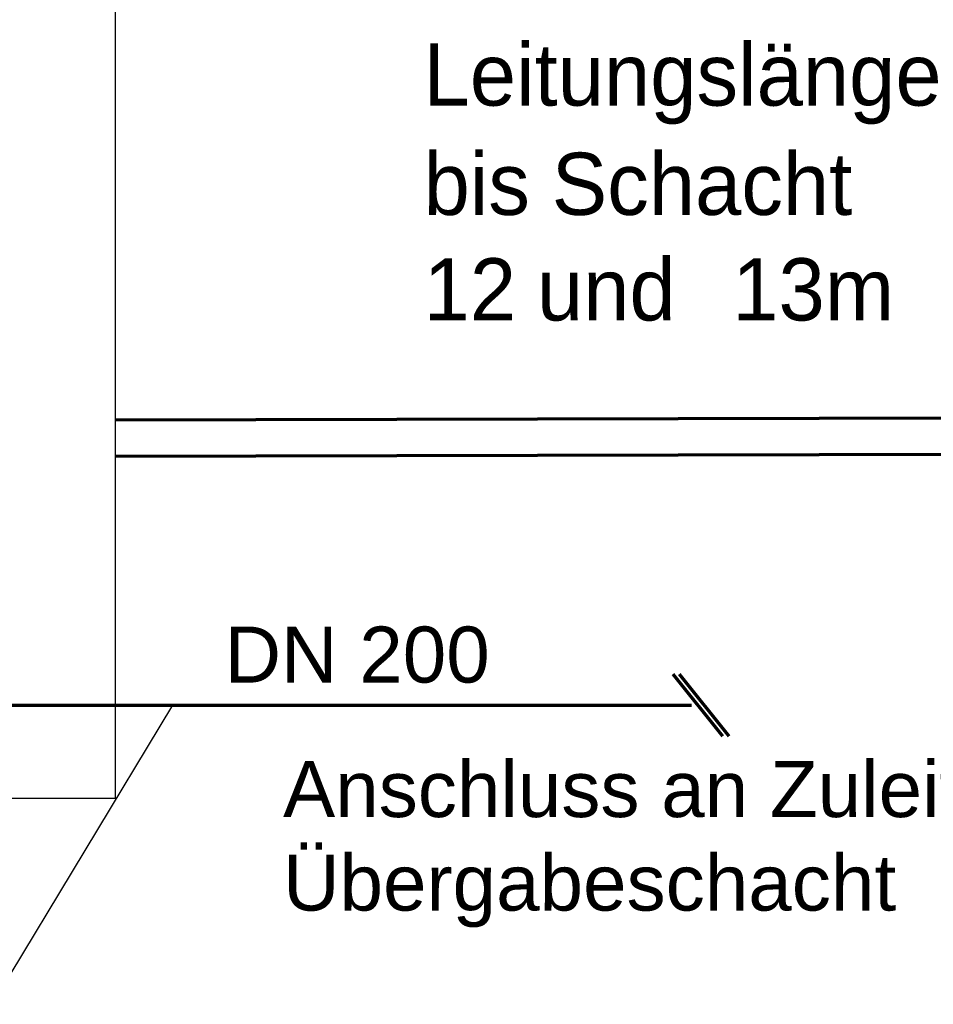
# Model space of a CAD drawing. Extents: x -94 to 1256, y 388 to 888.
# Tile 17 of 51: x 153 to 182, y 659 to 690. Entities that reach past the tile are written whole.
import ezdxf
from ezdxf.lldxf.tags import DXFTag

# ---------------------------------------------------------------- set-up
doc = ezdxf.new("R2010")
doc.units = 0
doc.layers.get('0').update_dxf_attribs({"lineweight": 25})
for name, color, linetype, lineweight in [('01AFU Allgemein Bemaßung', 7, 'Continuous', 25), ('X_Geometrie', 7, 'Continuous', 25), ('X_Text', 7, 'Continuous', 25)]:
    doc.layers.add(name, color=color, linetype=linetype, lineweight=lineweight)
doc.layers.add('S_Mass', color=150, linetype='Continuous', lineweight=25, true_color=0x007fff)
doc.layers.add('S_Schmutzwasser_Grundleitung', color=7, linetype='Continuous', lineweight=70, true_color=0x7f5f00)
doc.styles.get("Standard").update_dxf_attribs({"font": 'arial.ttf'})
tags = doc.linetypes.add('ACAD_ISO02W100', pattern=[15, 12, -3]).pattern_tags.tags
tags[6:7] = [DXFTag(74, 4), DXFTag(75, 0), DXFTag(340, '0'), DXFTag(46, 0.0), DXFTag(50, 0.0), DXFTag(44, 0.0), DXFTag(45, 0.0)]
tags[4:5] = [DXFTag(74, 4), DXFTag(75, 0), DXFTag(340, '0'), DXFTag(46, 0.0), DXFTag(50, 0.0), DXFTag(44, 0.0), DXFTag(45, 0.0)]

# ---------------------------------------------------------------- blocks, each defined once
blk = doc.blocks.new('Polygon-A07F5X45WF', base_point=(136.051, 665.214))
at = {"color": 0, "linetype": 'ByBlock', "lineweight": -2, "ltscale": 0.125}
for p, q in [((136.051, 665.214), (136.051, 717.657)), ((136.051, 717.657), (156.051, 717.657)), ((156.051, 717.657), (156.051, 665.214)), ((156.051, 665.214), (136.051, 665.214))]:
    blk.add_line(p, q, dxfattribs=at)
blk = doc.blocks.new('MText-A07F5X4VWF', base_point=(165.968, 680.579))
at = {"color": 0, "linetype": 'ByBlock', "lineweight": -2, "ltscale": 0.13, "char_height": 2, "attachment_point": 1}
for s, insert in [('{\\fCentury Gothic;Leitungslänge}', (165.968, 689.485)), ('{\\fCentury Gothic;bis}', (165.968, 685.972)), ('{\\fCentury Gothic;Schacht}', (170.087, 685.972)), ('{\\fCentury Gothic;und}', (169.612, 682.579)), ('{\\fCentury Gothic;12}', (165.968, 682.579)), ('{\\fCentury Gothic;13m}', (175.892, 682.579))]:
    blk.add_mtext(s, dxfattribs=dict(at, insert=insert))

msp = doc.modelspace()

# ---------------------------------------------------------------- linework, layer by layer
at = {"layer": 'S_Schmutzwasser_Grundleitung'}
for p, q in [((156.049, 677.389), (216.217, 677.531)), ((235.528, 676.389), (156.051, 676.203)), ((173.981, 669.214), (175.581, 667.214)), ((174.181, 669.214), (175.781, 667.214)), ((146.051, 668.214), (174.581, 668.214))]:
    msp.add_line(p, q, dxfattribs=at)
at = {"layer": 'X_Text'}
msp.add_line((152.103, 658.598), (157.906, 668.214), dxfattribs=at)

# ---------------------------------------------------------------- block references
at = {"layer": '01AFU Allgemein Bemaßung', "color": 7, "lineweight": 13, "ltscale": 0.13}
msp.add_blockref('MText-A07F5X4VWF', (165.968, 680.579), dxfattribs=at)
at = {"layer": 'X_Geometrie', "linetype": 'ACAD_ISO02W100', "ltscale": 0.125}
msp.add_blockref('Polygon-A07F5X45WF', (136.051, 665.214), dxfattribs=at)

# ---------------------------------------------------------------- texts
at = {"layer": 'S_Mass', "insert": (159.571, 670.74), "char_height": 1.8, "attachment_point": 1}
msp.add_mtext('{\\fArial;DN 200}', dxfattribs=at)
at = {"layer": 'X_Text', "ltscale": 0.25, "char_height": 1.8, "attachment_point": 1}
for s, insert in [('{\\fArial;Anschluss an Zuleitung}', (161.451, 666.416)), ('{\\fArial;Übergabeschacht}', (161.451, 663.41))]:
    msp.add_mtext(s, dxfattribs=dict(at, insert=insert))

doc.saveas('drawing.dxf')
